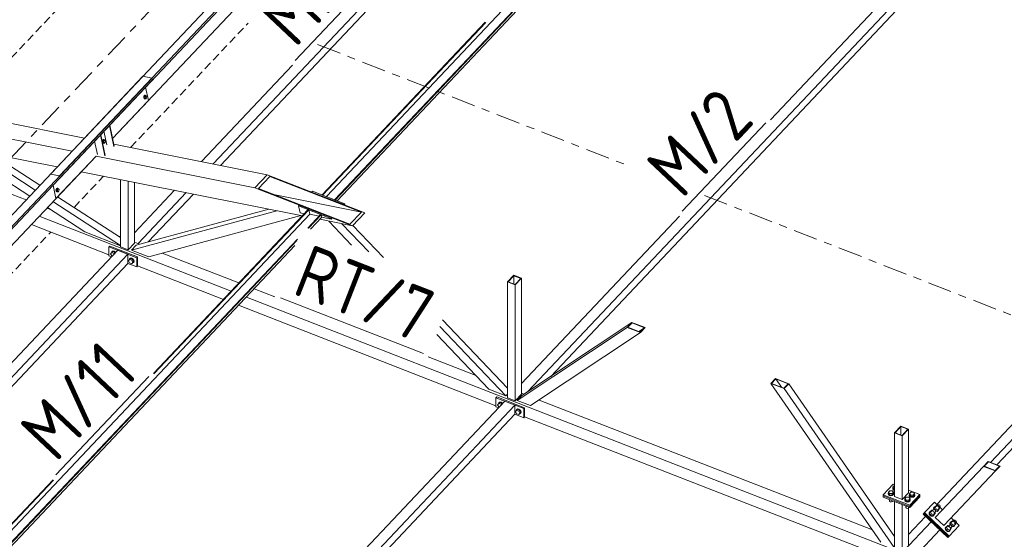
# Model space of a CAD drawing. Header units: millimetres. Extents: x -681 to 506, y -45 to 794.
# Tile 9 of 256: x -316 to -242, y 170 to 209. Entities that reach past the tile are written whole.
import ezdxf

# ---------------------------------------------------------------- set-up
doc = ezdxf.new("R2010")
doc.units = ezdxf.units.MM
doc.header["$LTSCALE"] = 0.6
for name, pattern in [('VERDECKT2', [1.5, 1, -0.5]), ('XKITLINE00', [0]), ('XKITLINE03', [6, 3, -1, 1, -1])]:
    doc.linetypes.add(name, pattern=pattern)
for name, color, linetype, lineweight in [('Bolt', 7, 'Continuous', 0), ('Part', 2, 'Continuous', 0), ('PartMark', 3, 'Continuous', 0), ('S-GRID', 1, 'Continuous', 0)]:
    doc.layers.add(name, color=color, linetype=linetype, lineweight=lineweight)
doc.styles.add('ISOCPEUR', font='ISOCPEUR.TTF')

msp = doc.modelspace()

# ---------------------------------------------------------------- linework, layer by layer
at = {"layer": 'Bolt', "color": 3, "linetype": 'XKITLINE00', "lineweight": 0}
for p, q in [((-306.623, 203.456), (-306.655, 203.404)), ((-306.564, 203.455), (-306.624, 203.392)), ((-306.586, 203.478), (-306.623, 203.456)), ((-306.6, 203.451), (-306.562, 203.473)), ((-306.586, 203.478), (-306.562, 203.473)), ((-306.564, 203.455), (-306.495, 203.441)), ((-306.562, 203.473), (-306.528, 203.46)), ((-306.528, 203.46), (-306.522, 203.447)), ((-306.655, 203.404), (-306.671, 203.337)), ((-306.671, 203.337), (-306.669, 203.273)), ((-306.669, 203.273), (-306.648, 203.228)), ((-306.648, 203.333), (-306.632, 203.4)), ((-306.646, 203.268), (-306.648, 203.333)), ((-306.648, 203.228), (-306.614, 203.215)), ((-306.624, 203.224), (-306.646, 203.268)), ((-306.624, 203.392), (-306.636, 203.278)), ((-306.636, 203.278), (-306.589, 203.228)), ((-306.636, 203.278), (-306.567, 203.264)), ((-306.632, 203.4), (-306.6, 203.451)), ((-306.624, 203.392), (-306.554, 203.378)), ((-306.59, 203.211), (-306.624, 203.224)), ((-306.614, 203.215), (-306.59, 203.211)), ((-306.568, 203.224), (-306.59, 203.211)), ((-306.589, 203.228), (-306.519, 203.214)), ((-306.567, 203.264), (-306.554, 203.378)), ((-306.519, 203.214), (-306.567, 203.264)), ((-306.554, 203.378), (-306.495, 203.441)), ((-306.459, 203.278), (-306.519, 203.214)), ((-306.495, 203.441), (-306.447, 203.391)), ((-306.447, 203.391), (-306.459, 203.278)), ((-309.754, 200.086), (-309.771, 200.019)), ((-309.771, 200.019), (-309.768, 199.955)), ((-309.768, 199.955), (-309.747, 199.91)), ((-309.723, 200.138), (-309.754, 200.086)), ((-309.747, 200.015), (-309.731, 200.082)), ((-309.745, 199.95), (-309.747, 200.015)), ((-309.747, 199.91), (-309.713, 199.897)), ((-309.724, 199.906), (-309.745, 199.95)), ((-309.723, 200.074), (-309.735, 199.96)), ((-309.735, 199.96), (-309.688, 199.91)), ((-309.735, 199.96), (-309.666, 199.946)), ((-309.731, 200.082), (-309.699, 200.133)), ((-309.69, 199.893), (-309.724, 199.906)), ((-309.685, 200.16), (-309.723, 200.138)), ((-309.663, 200.137), (-309.723, 200.074)), ((-309.723, 200.074), (-309.654, 200.06)), ((-309.713, 199.897), (-309.69, 199.893)), ((-309.699, 200.133), (-309.662, 200.155)), ((-309.667, 199.906), (-309.69, 199.893)), ((-309.688, 199.91), (-309.618, 199.896)), ((-309.685, 200.16), (-309.662, 200.155)), ((-309.666, 199.946), (-309.654, 200.06)), ((-309.618, 199.896), (-309.666, 199.946)), ((-309.663, 200.137), (-309.594, 200.123)), ((-309.662, 200.155), (-309.628, 200.142)), ((-309.654, 200.06), (-309.594, 200.123)), ((-309.628, 200.142), (-309.622, 200.129)), ((-309.558, 199.96), (-309.618, 199.896)), ((-309.594, 200.123), (-309.546, 200.073)), ((-309.546, 200.073), (-309.558, 199.96)), ((-313.226, 196.444), (-313.243, 196.377)), ((-313.243, 196.377), (-313.24, 196.312)), ((-313.24, 196.312), (-313.219, 196.268)), ((-313.194, 196.495), (-313.226, 196.444)), ((-313.219, 196.372), (-313.203, 196.439)), ((-313.217, 196.308), (-313.219, 196.372)), ((-313.219, 196.268), (-313.185, 196.255)), ((-313.196, 196.263), (-313.217, 196.308)), ((-313.195, 196.431), (-313.207, 196.318)), ((-313.207, 196.318), (-313.16, 196.267)), ((-313.207, 196.318), (-313.138, 196.304)), ((-313.203, 196.439), (-313.171, 196.49)), ((-313.162, 196.25), (-313.196, 196.263)), ((-313.135, 196.495), (-313.195, 196.431)), ((-313.195, 196.431), (-313.126, 196.417)), ((-313.157, 196.517), (-313.194, 196.495)), ((-313.185, 196.255), (-313.162, 196.25)), ((-313.171, 196.49), (-313.133, 196.512)), ((-313.139, 196.263), (-313.162, 196.25)), ((-313.16, 196.267), (-313.09, 196.254)), ((-313.157, 196.517), (-313.133, 196.512)), ((-313.138, 196.304), (-313.126, 196.417)), ((-313.09, 196.254), (-313.138, 196.304)), ((-313.135, 196.495), (-313.066, 196.481)), ((-313.133, 196.512), (-313.099, 196.499)), ((-313.126, 196.417), (-313.066, 196.481)), ((-313.099, 196.499), (-313.093, 196.486)), ((-313.03, 196.317), (-313.09, 196.254)), ((-313.066, 196.481), (-313.018, 196.431)), ((-313.018, 196.431), (-313.03, 196.317)), ((-309.152, 191.608), (-309.07, 191.703)), ((-309.091, 191.689), (-309.067, 191.758)), ((-309.089, 191.681), (-309.091, 191.689)), ((-308.998, 191.78), (-309.07, 191.703)), ((-309.07, 191.703), (-308.905, 191.639)), ((-309.067, 191.758), (-309.003, 191.791)), ((-309.067, 191.758), (-309.05, 191.776)), ((-308.986, 191.809), (-309.05, 191.776)), ((-309.003, 191.791), (-308.915, 191.778)), ((-308.833, 191.716), (-308.998, 191.78)), ((-308.898, 191.796), (-308.986, 191.809)), ((-308.915, 191.778), (-308.827, 191.722)), ((-308.833, 191.716), (-308.905, 191.639)), ((-308.81, 191.74), (-308.898, 191.796)), ((-308.806, 191.663), (-308.833, 191.716)), ((-308.827, 191.722), (-308.793, 191.677)), ((-308.775, 191.696), (-308.81, 191.74)), ((-309.07, 191.448), (-309.152, 191.608)), ((-309.025, 191.431), (-309.07, 191.448)), ((-308.905, 191.639), (-308.878, 191.587)), ((-307.822, 191.089), (-307.74, 191.185)), ((-307.74, 190.929), (-307.822, 191.089)), ((-307.761, 191.17), (-307.738, 191.239)), ((-307.759, 191.162), (-307.761, 191.17)), ((-307.668, 191.261), (-307.74, 191.185)), ((-307.74, 191.185), (-307.575, 191.121)), ((-307.575, 190.865), (-307.74, 190.929)), ((-307.738, 191.239), (-307.673, 191.272)), ((-307.738, 191.239), (-307.72, 191.258)), ((-307.656, 191.29), (-307.72, 191.258)), ((-307.673, 191.272), (-307.585, 191.259)), ((-307.503, 191.197), (-307.668, 191.261)), ((-307.568, 191.277), (-307.656, 191.29)), ((-307.585, 191.259), (-307.498, 191.203)), ((-307.503, 191.197), (-307.575, 191.121)), ((-307.575, 191.121), (-307.493, 190.961)), ((-307.493, 190.961), (-307.575, 190.865)), ((-307.503, 190.942), (-307.575, 190.865)), ((-307.48, 191.222), (-307.568, 191.277)), ((-307.498, 190.931), (-307.511, 190.933)), ((-307.421, 191.037), (-307.503, 191.197)), ((-307.421, 191.037), (-307.503, 190.942)), ((-307.498, 191.203), (-307.433, 191.121)), ((-307.433, 190.963), (-307.498, 190.931)), ((-307.421, 191.037), (-307.493, 190.961)), ((-307.416, 191.139), (-307.48, 191.222)), ((-307.433, 191.121), (-307.41, 191.033)), ((-307.41, 191.033), (-307.433, 190.963)), ((-307.433, 190.963), (-307.416, 190.982)), ((-307.392, 191.051), (-307.416, 191.139)), ((-307.416, 190.982), (-307.392, 191.051)), ((-280.18, 180.307), (-280.098, 180.403)), ((-280.098, 180.148), (-280.18, 180.307)), ((-280.119, 180.388), (-280.095, 180.458)), ((-280.117, 180.38), (-280.119, 180.388)), ((-280.026, 180.479), (-280.098, 180.403)), ((-280.098, 180.403), (-279.933, 180.339)), ((-280.053, 180.13), (-280.098, 180.148)), ((-280.095, 180.458), (-280.031, 180.49)), ((-280.095, 180.458), (-280.078, 180.476)), ((-280.014, 180.508), (-280.078, 180.476)), ((-280.031, 180.49), (-279.943, 180.477)), ((-279.861, 180.415), (-280.026, 180.479)), ((-279.926, 180.495), (-280.014, 180.508)), ((-279.943, 180.477), (-279.855, 180.422)), ((-279.861, 180.415), (-279.933, 180.339)), ((-279.933, 180.339), (-279.906, 180.286)), ((-279.838, 180.44), (-279.926, 180.495)), ((-279.834, 180.363), (-279.861, 180.415)), ((-279.855, 180.422), (-279.821, 180.377)), ((-279.803, 180.395), (-279.838, 180.44)), ((-278.85, 179.789), (-278.768, 179.884)), ((-278.789, 179.869), (-278.766, 179.939)), ((-278.787, 179.862), (-278.789, 179.869)), ((-278.696, 179.96), (-278.768, 179.884)), ((-278.768, 179.884), (-278.603, 179.82)), ((-278.766, 179.939), (-278.701, 179.971)), ((-278.766, 179.939), (-278.748, 179.957)), ((-278.684, 179.99), (-278.748, 179.957)), ((-278.701, 179.971), (-278.613, 179.958)), ((-278.531, 179.896), (-278.696, 179.96)), ((-278.596, 179.976), (-278.684, 179.99)), ((-278.613, 179.958), (-278.526, 179.903)), ((-278.531, 179.896), (-278.603, 179.82)), ((-278.508, 179.921), (-278.596, 179.976)), ((-278.449, 179.737), (-278.531, 179.896)), ((-278.526, 179.903), (-278.461, 179.82)), ((-278.444, 179.838), (-278.508, 179.921)), ((-278.768, 179.629), (-278.85, 179.789)), ((-278.603, 179.565), (-278.768, 179.629)), ((-278.603, 179.82), (-278.521, 179.66)), ((-278.521, 179.66), (-278.603, 179.565)), ((-278.531, 179.641), (-278.603, 179.565)), ((-278.526, 179.63), (-278.539, 179.632)), ((-278.449, 179.737), (-278.531, 179.641)), ((-278.461, 179.663), (-278.526, 179.63)), ((-278.449, 179.737), (-278.521, 179.66)), ((-278.461, 179.82), (-278.438, 179.732)), ((-278.438, 179.732), (-278.461, 179.663)), ((-278.461, 179.663), (-278.444, 179.681)), ((-278.42, 179.75), (-278.444, 179.838)), ((-278.444, 179.681), (-278.42, 179.75)), ((-250.593, 174.017), (-250.58, 174.046)), ((-250.568, 173.951), (-250.593, 174.017)), ((-250.593, 173.992), (-250.593, 174.017)), ((-250.568, 173.926), (-250.593, 173.992)), ((-250.58, 174.124), (-250.48, 174.229)), ((-250.58, 174.017), (-250.58, 174.124)), ((-250.487, 174.015), (-250.58, 174.124)), ((-250.487, 173.909), (-250.58, 174.017)), ((-250.487, 173.909), (-250.487, 174.015)), ((-250.487, 174.015), (-250.459, 174.015)), ((-250.48, 174.229), (-250.459, 174.229)), ((-250.939, 173.651), (-250.926, 173.68)), ((-250.914, 173.585), (-250.939, 173.651)), ((-250.939, 173.626), (-250.939, 173.651)), ((-250.914, 173.559), (-250.939, 173.626)), ((-250.926, 173.757), (-250.826, 173.863)), ((-250.926, 173.651), (-250.926, 173.757)), ((-250.833, 173.649), (-250.926, 173.757)), ((-250.833, 173.543), (-250.926, 173.651)), ((-250.84, 173.535), (-250.914, 173.585)), ((-250.914, 173.559), (-250.84, 173.51)), ((-250.738, 173.516), (-250.84, 173.535)), ((-250.84, 173.51), (-250.738, 173.491)), ((-250.833, 173.543), (-250.833, 173.649)), ((-250.641, 173.646), (-250.833, 173.649)), ((-250.833, 173.543), (-250.641, 173.54)), ((-250.826, 173.863), (-250.633, 173.86)), ((-250.634, 173.532), (-250.738, 173.516)), ((-250.738, 173.491), (-250.634, 173.507)), ((-250.541, 173.752), (-250.641, 173.646)), ((-250.641, 173.54), (-250.541, 173.646)), ((-250.641, 173.54), (-250.641, 173.646)), ((-250.558, 173.58), (-250.634, 173.532)), ((-250.634, 173.507), (-250.558, 173.554)), ((-250.633, 173.86), (-250.541, 173.752)), ((-250.494, 173.902), (-250.568, 173.951)), ((-250.568, 173.926), (-250.494, 173.876)), ((-250.528, 173.645), (-250.558, 173.58)), ((-250.558, 173.554), (-250.528, 173.62)), ((-250.541, 173.646), (-250.541, 173.752)), ((-250.541, 173.68), (-250.528, 173.645)), ((-250.528, 173.62), (-250.528, 173.645)), ((-250.494, 173.902), (-250.459, 173.895)), ((-250.494, 173.876), (-250.459, 173.869)), ((-250.459, 173.908), (-250.487, 173.909)), ((-249.691, 173.276), (-249.591, 173.381)), ((-249.691, 173.169), (-249.691, 173.276)), ((-249.598, 173.167), (-249.691, 173.276)), ((-249.591, 173.381), (-249.399, 173.379)), ((-249.306, 173.27), (-249.406, 173.165)), ((-249.399, 173.379), (-249.306, 173.27)), ((-249.358, 173.536), (-249.345, 173.565)), ((-249.333, 173.469), (-249.358, 173.536)), ((-249.358, 173.51), (-249.358, 173.536)), ((-249.333, 173.444), (-249.358, 173.51)), ((-249.345, 173.642), (-249.245, 173.748)), ((-249.345, 173.536), (-249.345, 173.642)), ((-249.252, 173.534), (-249.345, 173.642)), ((-249.252, 173.427), (-249.345, 173.536)), ((-249.259, 173.42), (-249.333, 173.469)), ((-249.333, 173.444), (-249.259, 173.394)), ((-249.306, 173.164), (-249.306, 173.27)), ((-249.157, 173.401), (-249.259, 173.42)), ((-249.259, 173.394), (-249.157, 173.375)), ((-249.252, 173.427), (-249.252, 173.534)), ((-249.06, 173.531), (-249.252, 173.534)), ((-249.252, 173.427), (-249.06, 173.424)), ((-249.245, 173.748), (-249.053, 173.745)), ((-249.054, 173.417), (-249.157, 173.401)), ((-249.157, 173.375), (-249.054, 173.392)), ((-248.96, 173.637), (-249.06, 173.531)), ((-249.06, 173.424), (-249.06, 173.531)), ((-249.06, 173.424), (-248.96, 173.53)), ((-248.977, 173.464), (-249.054, 173.417)), ((-249.054, 173.392), (-248.977, 173.439)), ((-249.053, 173.745), (-248.96, 173.637)), ((-248.947, 173.53), (-248.977, 173.464)), ((-248.977, 173.439), (-248.947, 173.505)), ((-248.96, 173.53), (-248.96, 173.637)), ((-248.96, 173.564), (-248.947, 173.53)), ((-248.947, 173.505), (-248.947, 173.53)), ((-250.851, 173.206), (-250.833, 173.185)), ((-250.844, 173.097), (-250.844, 173.198)), ((-250.831, 173.061), (-250.844, 173.097)), ((-250.833, 173.185), (-250.833, 173.199)), ((-250.833, 173.185), (-250.796, 173.184)), ((-250.831, 173.061), (-250.791, 173.034)), ((-250.791, 173.034), (-250.736, 173.024)), ((-250.736, 173.024), (-250.68, 173.032)), ((-250.68, 173.032), (-250.638, 173.058)), ((-250.638, 173.058), (-250.622, 173.093)), ((-250.622, 173.093), (-250.622, 173.117)), ((-249.704, 173.169), (-249.691, 173.198)), ((-249.679, 173.103), (-249.704, 173.169)), ((-249.704, 173.144), (-249.704, 173.169)), ((-249.679, 173.078), (-249.704, 173.144)), ((-249.598, 173.061), (-249.691, 173.169)), ((-249.605, 173.054), (-249.679, 173.103)), ((-249.679, 173.078), (-249.605, 173.028)), ((-249.616, 172.724), (-249.598, 172.703)), ((-249.61, 172.615), (-249.61, 172.717)), ((-249.596, 172.579), (-249.61, 172.615)), ((-249.503, 173.034), (-249.605, 173.054)), ((-249.605, 173.028), (-249.503, 173.009)), ((-249.598, 173.061), (-249.598, 173.167)), ((-249.406, 173.165), (-249.598, 173.167)), ((-249.598, 173.061), (-249.406, 173.058)), ((-249.598, 172.703), (-249.598, 172.717)), ((-249.598, 172.703), (-249.561, 172.703)), ((-249.596, 172.579), (-249.556, 172.552)), ((-249.556, 172.552), (-249.501, 172.542)), ((-249.4, 173.051), (-249.503, 173.034)), ((-249.503, 173.009), (-249.4, 173.025)), ((-249.501, 172.542), (-249.445, 172.551)), ((-249.445, 172.551), (-249.403, 172.576)), ((-249.406, 173.058), (-249.406, 173.165)), ((-249.406, 173.058), (-249.306, 173.164)), ((-249.403, 172.576), (-249.387, 172.612)), ((-249.323, 173.098), (-249.4, 173.051)), ((-249.4, 173.025), (-249.323, 173.073)), ((-249.387, 172.612), (-249.387, 172.635)), ((-249.293, 173.164), (-249.323, 173.098)), ((-249.323, 173.073), (-249.293, 173.138)), ((-249.306, 173.198), (-249.293, 173.164)), ((-249.293, 173.138), (-249.293, 173.164)), ((-247.502, 172.638), (-247.536, 172.563)), ((-247.536, 172.563), (-247.52, 172.47)), ((-247.521, 172.579), (-247.487, 172.654)), ((-247.505, 172.486), (-247.521, 172.579)), ((-247.509, 172.575), (-247.429, 172.659)), ((-247.444, 172.422), (-247.509, 172.575)), ((-247.502, 172.638), (-247.487, 172.654)), ((-247.487, 172.654), (-247.414, 172.692)), ((-247.329, 172.765), (-247.429, 172.659)), ((-247.429, 172.659), (-247.358, 172.492)), ((-247.414, 172.692), (-247.4, 172.69)), ((-247.339, 172.674), (-247.224, 172.796)), ((-247.272, 172.745), (-247.329, 172.765)), ((-247.242, 172.755), (-247.224, 172.796)), ((-247.233, 172.705), (-247.242, 172.755)), ((-247.201, 172.658), (-247.233, 172.705)), ((-247.224, 172.796), (-247.184, 172.816)), ((-247.153, 172.628), (-247.201, 172.658)), ((-247.187, 172.43), (-247.087, 172.536)), ((-247.184, 172.816), (-247.134, 172.81)), ((-247.177, 172.521), (-247.062, 172.643)), ((-247.102, 172.623), (-247.153, 172.628)), ((-247.134, 172.81), (-247.085, 172.781)), ((-247.087, 172.536), (-247.111, 172.592)), ((-247.062, 172.643), (-247.102, 172.623)), ((-247.085, 172.781), (-247.053, 172.734)), ((-247.044, 172.684), (-247.062, 172.643)), ((-247.053, 172.734), (-247.044, 172.684)), ((-247.848, 172.272), (-247.882, 172.197)), ((-247.882, 172.197), (-247.866, 172.104)), ((-247.867, 172.213), (-247.833, 172.288)), ((-247.851, 172.12), (-247.867, 172.213)), ((-247.866, 172.104), (-247.805, 172.018)), ((-247.855, 172.208), (-247.775, 172.293)), ((-247.784, 172.041), (-247.855, 172.208)), ((-247.79, 172.034), (-247.851, 172.12)), ((-247.848, 172.272), (-247.833, 172.288)), ((-247.833, 172.288), (-247.76, 172.325)), ((-247.805, 172.018), (-247.716, 171.963)), ((-247.701, 171.978), (-247.79, 172.034)), ((-247.704, 172.126), (-247.784, 172.041)), ((-247.784, 172.041), (-247.613, 171.979)), ((-247.675, 172.399), (-247.775, 172.293)), ((-247.775, 172.293), (-247.704, 172.126)), ((-247.76, 172.325), (-247.746, 172.324)), ((-247.716, 171.963), (-247.623, 171.952)), ((-247.704, 172.126), (-247.533, 172.064)), ((-247.608, 171.968), (-247.701, 171.978)), ((-247.685, 172.308), (-247.57, 172.429)), ((-247.618, 172.378), (-247.675, 172.399)), ((-247.623, 171.952), (-247.549, 171.99)), ((-247.613, 171.979), (-247.533, 172.064)), ((-247.534, 172.006), (-247.608, 171.968)), ((-247.588, 172.389), (-247.57, 172.429)), ((-247.579, 172.338), (-247.588, 172.389)), ((-247.547, 172.292), (-247.579, 172.338)), ((-247.57, 172.429), (-247.53, 172.45)), ((-247.549, 171.99), (-247.534, 172.006)), ((-247.498, 172.262), (-247.547, 172.292)), ((-247.501, 172.081), (-247.534, 172.006)), ((-247.533, 172.064), (-247.433, 172.17)), ((-247.53, 172.45), (-247.479, 172.444)), ((-247.523, 172.155), (-247.408, 172.277)), ((-247.52, 172.47), (-247.504, 172.447)), ((-247.473, 172.44), (-247.505, 172.486)), ((-247.503, 172.095), (-247.501, 172.081)), ((-247.448, 172.257), (-247.498, 172.262)), ((-247.479, 172.444), (-247.431, 172.414)), ((-247.433, 172.17), (-247.457, 172.226)), ((-247.408, 172.277), (-247.448, 172.257)), ((-247.431, 172.414), (-247.358, 172.492)), ((-247.431, 172.414), (-247.399, 172.368)), ((-247.423, 172.402), (-247.267, 172.346)), ((-247.39, 172.318), (-247.408, 172.277)), ((-247.403, 172.374), (-247.356, 172.345)), ((-247.399, 172.368), (-247.39, 172.318)), ((-247.395, 172.344), (-247.371, 172.329)), ((-247.371, 172.329), (-247.277, 172.319)), ((-247.358, 172.492), (-247.187, 172.43)), ((-247.262, 172.334), (-247.356, 172.345)), ((-247.277, 172.319), (-247.203, 172.356)), ((-247.267, 172.346), (-247.187, 172.43)), ((-247.189, 172.372), (-247.262, 172.334)), ((-247.203, 172.356), (-247.189, 172.372)), ((-247.155, 172.447), (-247.189, 172.372)), ((-247.158, 172.461), (-247.155, 172.447)), ((-246.636, 171.128), (-246.67, 171.052)), ((-246.67, 171.052), (-246.654, 170.959)), ((-246.655, 171.068), (-246.621, 171.144)), ((-246.639, 170.975), (-246.655, 171.068)), ((-246.643, 171.064), (-246.563, 171.149)), ((-246.572, 170.897), (-246.643, 171.064)), ((-246.636, 171.128), (-246.621, 171.144)), ((-246.621, 171.144), (-246.548, 171.181)), ((-246.463, 171.255), (-246.563, 171.149)), ((-246.563, 171.149), (-246.492, 170.981)), ((-246.548, 171.181), (-246.534, 171.18)), ((-246.473, 171.163), (-246.358, 171.285)), ((-246.406, 171.234), (-246.463, 171.255)), ((-246.376, 171.244), (-246.358, 171.285)), ((-246.367, 171.194), (-246.376, 171.244)), ((-246.335, 171.148), (-246.367, 171.194)), ((-246.358, 171.285), (-246.318, 171.305)), ((-246.287, 171.118), (-246.335, 171.148)), ((-246.291, 171.494), (-246.324, 171.419)), ((-246.324, 171.419), (-246.308, 171.326)), ((-246.321, 170.92), (-246.221, 171.026)), ((-246.318, 171.305), (-246.268, 171.3)), ((-246.311, 171.011), (-246.196, 171.133)), ((-246.309, 171.435), (-246.276, 171.51)), ((-246.293, 171.342), (-246.309, 171.435)), ((-246.308, 171.326), (-246.292, 171.303)), ((-246.297, 171.43), (-246.217, 171.515)), ((-246.232, 171.278), (-246.297, 171.43)), ((-246.261, 171.296), (-246.293, 171.342)), ((-246.291, 171.494), (-246.276, 171.51)), ((-246.236, 171.112), (-246.287, 171.118)), ((-246.276, 171.51), (-246.202, 171.548)), ((-246.268, 171.3), (-246.219, 171.27)), ((-246.221, 171.026), (-246.245, 171.081)), ((-246.196, 171.133), (-246.236, 171.112)), ((-246.22, 171.27), (-246.146, 171.348)), ((-246.219, 171.27), (-246.187, 171.224)), ((-246.117, 171.621), (-246.217, 171.515)), ((-246.217, 171.515), (-246.146, 171.348)), ((-246.211, 171.258), (-246.055, 171.202)), ((-246.202, 171.548), (-246.188, 171.546)), ((-246.178, 171.173), (-246.196, 171.133)), ((-246.191, 171.23), (-246.144, 171.201)), ((-246.187, 171.224), (-246.178, 171.173)), ((-246.183, 171.2), (-246.159, 171.185)), ((-246.159, 171.185), (-246.065, 171.174)), ((-246.146, 171.348), (-245.975, 171.286)), ((-246.05, 171.19), (-246.144, 171.201)), ((-246.127, 171.53), (-246.012, 171.652)), ((-246.06, 171.6), (-246.117, 171.621)), ((-246.065, 171.174), (-245.992, 171.212)), ((-246.055, 171.202), (-245.975, 171.286)), ((-245.977, 171.228), (-246.05, 171.19)), ((-246.03, 171.611), (-246.012, 171.652)), ((-246.022, 171.561), (-246.03, 171.611)), ((-245.989, 171.514), (-246.022, 171.561)), ((-246.012, 171.652), (-245.972, 171.672)), ((-245.992, 171.212), (-245.977, 171.228)), ((-245.941, 171.484), (-245.989, 171.514)), ((-245.943, 171.303), (-245.977, 171.228)), ((-245.975, 171.286), (-245.875, 171.392)), ((-245.972, 171.672), (-245.922, 171.666)), ((-245.965, 171.377), (-245.85, 171.499)), ((-245.946, 171.317), (-245.943, 171.303)), ((-245.89, 171.479), (-245.941, 171.484)), ((-245.922, 171.666), (-245.874, 171.636)), ((-245.875, 171.392), (-245.899, 171.448)), ((-245.85, 171.499), (-245.89, 171.479)), ((-245.874, 171.636), (-245.841, 171.59)), ((-245.832, 171.54), (-245.85, 171.499)), ((-245.841, 171.59), (-245.832, 171.54)), ((-246.654, 170.959), (-246.594, 170.874)), ((-246.579, 170.89), (-246.639, 170.975)), ((-246.594, 170.874), (-246.505, 170.818)), ((-246.49, 170.834), (-246.579, 170.89)), ((-246.492, 170.981), (-246.572, 170.897)), ((-246.572, 170.897), (-246.401, 170.835)), ((-246.505, 170.818), (-246.411, 170.808)), ((-246.492, 170.981), (-246.321, 170.92)), ((-246.396, 170.824), (-246.49, 170.834)), ((-246.411, 170.808), (-246.338, 170.846)), ((-246.401, 170.835), (-246.321, 170.92)), ((-246.323, 170.861), (-246.396, 170.824)), ((-246.338, 170.846), (-246.323, 170.861)), ((-246.289, 170.937), (-246.323, 170.861)), ((-246.292, 170.951), (-246.289, 170.937))]:
    msp.add_line(p, q, dxfattribs=at)
at = {"layer": 'Part', "color": 2, "linetype": 'XKITLINE00', "lineweight": 0}
for p, q in [((-312.971, 197.433), (-273.775, 238.953)), ((-312.941, 197.297), (-273.745, 238.817)), ((-309.007, 200.237), (-277.968, 233.116)), ((-261.97, 228.754), (-293.001, 195.884)), ((-292.39, 195.646), (-262.883, 226.902)), ((-292.352, 195.631), (-262.921, 226.806)), ((-263.071, 226.42), (-292.195, 195.569)), ((-300.929, 198.225), (-277.832, 222.691)), ((-301.47, 198.333), (-278.784, 222.364)), ((-313.659, 197.571), (-297.343, 214.854)), ((-259.755, 201.632), (-247.362, 214.76)), ((-277.931, 181.277), (-246.602, 214.463)), ((-276.203, 182.426), (-246.602, 213.782)), ((-293.323, 196.009), (-281.102, 208.954)), ((-293.284, 195.994), (-281.074, 208.928)), ((-302.345, 198.507), (-295.528, 205.729)), ((-328.938, 180.52), (-306.054, 204.76)), ((-328.904, 180.388), (-306.024, 204.624)), ((-321.991, 188.744), (-306.742, 204.898)), ((-306.054, 204.76), (-306.742, 204.898)), ((-306.024, 204.624), (-306.054, 204.76)), ((-306.328, 203.075), (-306.545, 204.073)), ((-309.007, 200.237), (-306.328, 203.075)), ((-243.283, 175.989), (-217.63, 203.163)), ((-321.924, 202.415), (-311.121, 200.259)), ((-242.813, 175.806), (-217.63, 202.482)), ((-323.256, 201.52), (-312.043, 199.282)), ((-309.558, 198.953), (-309.898, 200.521)), ((-309.43, 199.754), (-309.653, 200.78)), ((-308.901, 199.649), (-309.241, 201.217)), ((-308.883, 199.667), (-309.224, 201.235)), ((-324.361, 200.348), (-313.149, 198.11)), ((-310.132, 199.046), (-310.349, 200.043)), ((-309.575, 198.934), (-309.915, 200.502)), ((-308.916, 199.819), (-297.424, 197.525)), ((-325.223, 199.436), (-315.484, 195.637)), ((-320.977, 199.673), (-315.207, 195.93)), ((-319.399, 199.358), (-314.793, 196.369)), ((-318.084, 199.095), (-314.447, 196.736)), ((-328.657, 179.422), (-310.248, 198.923)), ((-313.245, 195.748), (-310.248, 198.923)), ((-310.248, 198.924), (-298.346, 196.548)), ((-312.971, 197.433), (-313.659, 197.571)), ((-311.353, 197.752), (-294.797, 194.447)), ((-312.971, 197.433), (-312.941, 197.297)), ((-308.403, 192.123), (-308.403, 197.163)), ((-307.833, 197.049), (-307.833, 191.901)), ((-307.371, 192.389), (-307.371, 196.957)), ((-298.346, 196.548), (-297.424, 197.525)), ((-297.224, 197.405), (-298.089, 196.489)), ((-297.424, 197.525), (-290.114, 194.674)), ((-290.371, 194.732), (-297.224, 197.405)), ((-313.462, 196.746), (-313.245, 195.748)), ((-307.371, 193.183), (-304.373, 196.359)), ((-307.102, 192.367), (-303.498, 196.184)), ((-298.346, 196.548), (-291.036, 193.697)), ((-298.089, 196.489), (-291.236, 193.816)), ((-294.051, 196.293), (-294.109, 196.232)), ((-294.109, 196.232), (-291.681, 195.285)), ((-294.109, 196.232), (-294.109, 196.232)), ((-294.051, 196.293), (-291.623, 195.346)), ((-313.469, 195.511), (-308.403, 192.224)), ((-313.123, 195.877), (-308.403, 192.815)), ((-306.337, 192.496), (-302.957, 196.076)), ((-296.951, 196.045), (-290.371, 194.732)), ((-293.323, 196.009), (-293.284, 195.994)), ((-292.39, 195.646), (-292.352, 195.631)), ((-291.681, 195.285), (-291.623, 195.346)), ((-291.623, 195.346), (-291.615, 195.307)), ((-313.924, 195.028), (-313.658, 194.925)), ((-313.884, 195.071), (-311.075, 193.249)), ((-307.581, 191.886), (-296.722, 194.832)), ((-307.235, 192.252), (-297.301, 194.947)), ((-305.939, 182.645), (-294.36, 194.91)), ((-305.911, 182.619), (-294.321, 194.895)), ((-295.031, 195.255), (-295.089, 195.194)), ((-295.089, 195.194), (-292.661, 194.247)), ((-295.089, 195.194), (-294.975, 194.672)), ((-295.031, 195.255), (-292.603, 194.308)), ((-294.975, 194.672), (-294.647, 194.606)), ((-294.36, 194.91), (-294.321, 194.895)), ((-294.321, 194.895), (-294.249, 194.561)), ((-291.681, 195.285), (-291.681, 195.285)), ((-291.648, 195.272), (-291.615, 195.307)), ((-291.236, 193.816), (-290.371, 194.732)), ((-291.036, 193.697), (-290.114, 194.674)), ((-294.249, 194.561), (-324.704, 162.301)), ((-314.5, 194.418), (-300.12, 188.809)), ((-306.302, 191.387), (-294.924, 194.473)), ((-294.39, 193.527), (-293.428, 194.547)), ((-294.351, 193.512), (-293.389, 194.531)), ((-294.249, 194.561), (-293.546, 194.421)), ((-294.195, 193.451), (-293.349, 194.347)), ((-293.499, 194.188), (-291.036, 193.697)), ((-293.428, 194.547), (-293.389, 194.531)), ((-293.389, 194.531), (-293.349, 194.347)), ((-293.349, 194.347), (-292.652, 194.208)), ((-291.109, 192.248), (-292.827, 194.054)), ((-292.661, 194.247), (-292.603, 194.308)), ((-292.661, 194.247), (-292.652, 194.208)), ((-292.652, 194.208), (-292.595, 194.269)), ((-278.399, 181.882), (-266.556, 194.428)), ((-315.088, 193.796), (-309.278, 191.53)), ((-311.075, 193.249), (-308.403, 192.206)), ((-289.829, 191.748), (-291.834, 193.856)), ((-288.725, 191.318), (-291.012, 193.722)), ((-324.093, 162.063), (-295.162, 192.709)), ((-324.054, 162.048), (-295.2, 192.613)), ((-308.635, 192.966), (-308.403, 192.875)), ((-307.371, 192.473), (-306.983, 192.321)), ((-322.779, 163.173), (-295.351, 192.227)), ((-320.954, 178.795), (-308.613, 191.868)), ((-309.22, 192.188), (-309.278, 192.127)), ((-309.278, 192.127), (-307.188, 191.312)), ((-309.278, 191.446), (-309.278, 192.127)), ((-307.131, 191.373), (-309.22, 192.188)), ((-307.853, 191.571), (-308.613, 191.868)), ((-308.403, 192.123), (-307.833, 191.901)), ((-307.833, 191.901), (-307.371, 192.389)), ((-307.235, 192.252), (-307.581, 191.886)), ((-307.581, 191.886), (-306.302, 191.387)), ((-305.291, 191.661), (-299.544, 189.419)), ((-326.168, 172.171), (-307.853, 191.571)), ((-309.278, 191.446), (-309.083, 191.37)), ((-307.853, 190.89), (-307.853, 191.571)), ((-307.131, 191.373), (-307.188, 191.312)), ((-307.188, 191.312), (-307.188, 190.631)), ((-307.131, 190.692), (-307.131, 191.373)), ((-326.031, 171.635), (-307.853, 190.89)), ((-307.853, 190.89), (-307.188, 190.631)), ((-307.188, 190.631), (-307.131, 190.692)), ((-307.131, 190.692), (-300.707, 188.187)), ((-278.969, 189.993), (-279.431, 189.504)), ((-279.431, 189.504), (-279.431, 180.822)), ((-279.431, 189.504), (-278.861, 189.282)), ((-279.385, 189.511), (-278.958, 189.963)), ((-279.385, 189.511), (-278.872, 189.311)), ((-278.969, 189.993), (-278.399, 189.77)), ((-278.958, 189.963), (-278.958, 189.345)), ((-278.445, 189.763), (-278.958, 189.963)), ((-278.872, 189.311), (-278.445, 189.763)), ((-278.399, 189.77), (-278.861, 189.282)), ((-278.399, 189.77), (-278.399, 181.088)), ((-298.416, 188.98), (-296.855, 188.371)), ((-278.861, 189.282), (-278.861, 180.6)), ((-298.993, 188.369), (-248.281, 168.589)), ((-299.58, 187.747), (-280.306, 180.229)), ((-279.431, 181.546), (-284.303, 186.668)), ((-279.567, 180.959), (-284.505, 186.151)), ((-270.48, 186.096), (-278.708, 180.624)), ((-270.134, 186.463), (-278.362, 180.99)), ((-270.134, 186.463), (-270.48, 186.096)), ((-270.48, 186.096), (-269.483, 185.707)), ((-270.114, 186.43), (-270.425, 186.1)), ((-270.425, 186.1), (-269.503, 185.74)), ((-269.137, 186.074), (-270.134, 186.463)), ((-269.192, 186.07), (-270.114, 186.43)), ((-269.619, 185.786), (-269.192, 186.07)), ((-269.503, 185.74), (-269.192, 186.07)), ((-269.483, 185.707), (-269.137, 186.074)), ((-280.846, 181.458), (-284.739, 185.55)), ((-269.483, 185.707), (-277.711, 180.235)), ((-285.384, 183.896), (-281.857, 182.521)), ((-247.292, 172.844), (-237.584, 183.127)), ((-259.375, 182.266), (-259.721, 181.9)), ((-259.666, 181.904), (-259.355, 182.233)), ((-259.375, 182.266), (-258.378, 181.877)), ((-259.355, 182.233), (-258.928, 181.615)), ((-258.433, 181.874), (-259.355, 182.233)), ((-280.846, 181.458), (-279.567, 180.959)), ((-279.473, 181.591), (-279.431, 181.574)), ((-259.721, 181.9), (-258.724, 181.511)), ((-259.721, 181.9), (-251.493, 170.009)), ((-259.666, 181.904), (-258.744, 181.544)), ((-258.744, 181.544), (-258.433, 181.874)), ((-258.378, 181.877), (-258.724, 181.511)), ((-258.724, 181.511), (-250.496, 169.62)), ((-250.459, 170.432), (-258.378, 181.877)), ((-280.248, 180.887), (-280.306, 180.826)), ((-280.306, 180.826), (-278.216, 180.011)), ((-280.306, 180.145), (-280.306, 180.826)), ((-278.158, 180.072), (-280.248, 180.887)), ((-279.567, 180.959), (-279.431, 181.103)), ((-278.861, 180.6), (-279.431, 180.822)), ((-278.399, 181.088), (-278.861, 180.6)), ((-278.362, 180.99), (-278.708, 180.624)), ((-278.708, 180.624), (-277.711, 180.235)), ((-278.399, 181.172), (-278.204, 181.096)), ((-277.078, 180.656), (-252.126, 170.924)), ((-309.641, 147.688), (-278.881, 180.271)), ((-291.982, 167.494), (-279.641, 180.567)), ((-280.306, 180.145), (-280.111, 180.069)), ((-278.881, 180.271), (-279.641, 180.567)), ((-278.881, 179.59), (-278.881, 180.271)), ((-278.158, 180.072), (-278.216, 180.011)), ((-278.216, 180.011), (-278.216, 179.33)), ((-278.158, 179.391), (-278.158, 180.072)), ((-307.913, 148.836), (-278.881, 179.59)), ((-278.881, 179.59), (-278.216, 179.33)), ((-278.216, 179.33), (-278.158, 179.391)), ((-278.158, 179.391), (-251.334, 168.928)), ((-249.997, 178.692), (-250.459, 178.203)), ((-250.413, 178.211), (-249.986, 178.663)), ((-249.997, 178.692), (-249.427, 178.47)), ((-249.986, 178.663), (-249.986, 178.044)), ((-249.473, 178.462), (-249.986, 178.663)), ((-249.9, 178.011), (-249.473, 178.462)), ((-249.427, 178.47), (-249.889, 177.981)), ((-249.427, 178.47), (-249.427, 173.698)), ((-250.459, 178.203), (-250.459, 173.432)), ((-250.459, 178.203), (-249.889, 177.981)), ((-250.413, 178.211), (-249.9, 178.011)), ((-249.889, 177.981), (-249.889, 173.21)), ((-243.802, 175.691), (-247.416, 171.864)), ((-243.456, 176.057), (-243.802, 175.691)), ((-243.802, 175.691), (-242.909, 175.342)), ((-243.44, 176.026), (-243.751, 175.696)), ((-243.751, 175.696), (-242.925, 175.374)), ((-243.456, 176.057), (-242.563, 175.709)), ((-242.614, 175.703), (-243.44, 176.026)), ((-242.925, 175.374), (-242.614, 175.703)), ((-242.909, 175.342), (-242.563, 175.709)), ((-242.909, 175.342), (-246.77, 171.254)), ((-325.026, 162.427), (-313.447, 174.692)), ((-324.987, 162.412), (-313.419, 174.665)), ((-250.566, 174.351), (-251.315, 173.557)), ((-250.566, 174.351), (-250.459, 174.309)), ((-251.315, 173.557), (-249.32, 172.779)), ((-251.315, 173.557), (-251.315, 173.472)), ((-251.315, 173.472), (-249.32, 172.694)), ((-251.315, 173.387), (-251.315, 173.472)), ((-249.32, 172.694), (-251.315, 173.472)), ((-249.32, 172.609), (-251.315, 173.387)), ((-249.889, 173.21), (-250.459, 173.432)), ((-249.427, 173.698), (-249.889, 173.21)), ((-249.427, 173.907), (-248.571, 173.573)), ((-248.571, 173.573), (-249.32, 172.779)), ((-248.571, 173.488), (-249.32, 172.694)), ((-248.571, 173.488), (-249.32, 172.694)), ((-248.571, 173.403), (-249.32, 172.609)), ((-248.571, 173.488), (-248.571, 173.573)), ((-248.571, 173.403), (-248.571, 173.488)), ((-250.459, 169.522), (-250.459, 173.053)), ((-249.889, 172.831), (-249.889, 169.299)), ((-249.427, 169.788), (-249.427, 172.651)), ((-249.32, 172.779), (-249.32, 172.694)), ((-249.32, 172.694), (-249.32, 172.609)), ((-247.474, 173.016), (-248.224, 172.222)), ((-247.474, 173.016), (-246.868, 172.444)), ((-249.427, 170.582), (-248.141, 171.944)), ((-248.274, 172.169), (-248.324, 172.117)), ((-248.324, 172.117), (-246.465, 170.362)), ((-248.224, 172.222), (-248.274, 172.169)), ((-248.274, 172.169), (-246.416, 170.415)), ((-248.274, 172.169), (-246.416, 170.415)), ((-248.224, 172.222), (-246.366, 170.468)), ((-247.416, 171.864), (-246.77, 171.254)), ((-246.222, 171.834), (-245.616, 171.262)), ((-249.794, 169.346), (-247.718, 171.544)), ((-246.366, 170.468), (-245.616, 171.262)), ((-247.071, 170.934), (-248.9, 168.997)), ((-246.416, 170.415), (-246.465, 170.362)), ((-246.416, 170.415), (-246.366, 170.468))]:
    msp.add_line(p, q, dxfattribs=at)
at = {"layer": 'Part', "color": 4, "linetype": 'VERDECKT2', "lineweight": 0}
for p, q in [((-319.684, 202.994), (-312.256, 210.863)), ((-307.653, 199.567), (-298.863, 208.878)), ((-311.891, 195.078), (-309.681, 197.418)), ((-324.29, 181.944), (-313.636, 193.229))]:
    msp.add_line(p, q, dxfattribs=at)
at = {"layer": 'PartMark', "color": 1, "linetype": 'XKITLINE00', "lineweight": 0}
for p, q in [((-295.326, 206.088), (-289.075, 212.71)), ((-266.354, 194.788), (-260.103, 201.409)), ((-296.446, 188.318), (-285.72, 184.135)), ((-313.245, 175.052), (-306.286, 182.423))]:
    msp.add_line(p, q, dxfattribs=at)
at = {"layer": 'S-GRID', "color": 1, "linetype": 'XKITLINE03', "lineweight": 0}
for p, q in [((-324.161, 190.792), (-299.512, 216.902)), ((-293.657, 207.273), (-270.661, 198.303)), ((-264.685, 195.973), (-241.689, 187.003))]:
    msp.add_line(p, q, dxfattribs=at)

# ---------------------------------------------------------------- texts
at = {"layer": 'PartMark', "color": 1, "style": 'ISOCPEUR', "width": 0.85}
for s, rotation, p in [('M/2', 46.65022, (-295.35, 206.936)), ('M/2', 46.65022, (-266.378, 195.636)), ('RT/7', -21.3083, (-295.669, 188.659)), ('M/11', 46.65022, (-313.27, 175.9))]:
    msp.add_text(s, height=4, rotation=rotation, dxfattribs=at).set_placement(p)

doc.saveas('drawing.dxf')
